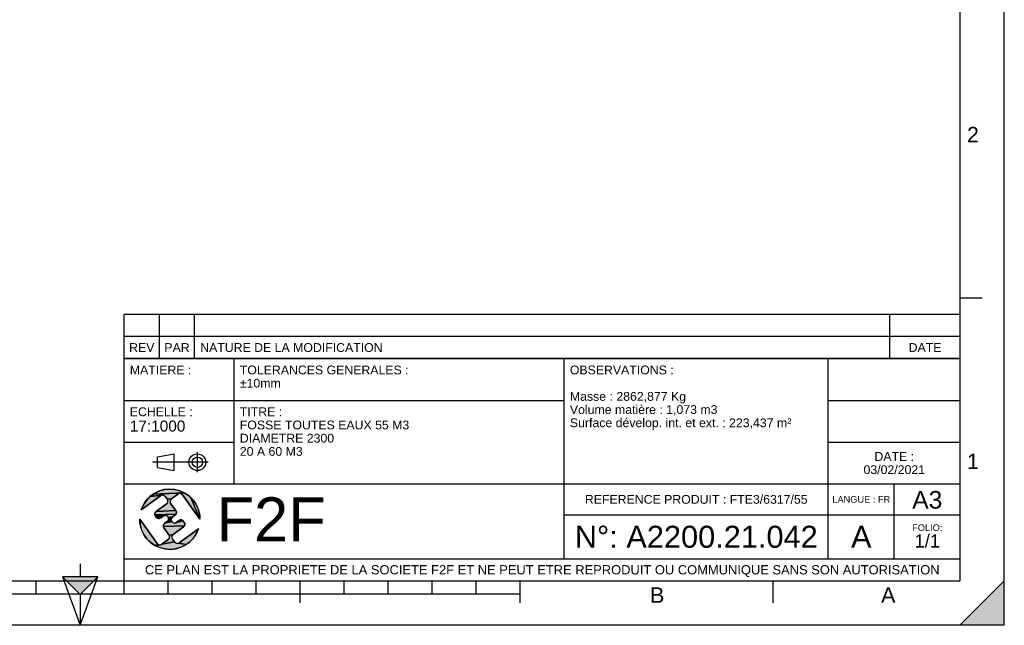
# Model space of a CAD drawing. Header units: millimetres. Extents: x 0 to 420, y 0 to 297.
# Tile 20 of 34: x 196 to 420, y 0 to 137. Entities that reach past the tile are written whole.
import ezdxf

# ---------------------------------------------------------------- set-up
doc = ezdxf.new("R2010")
doc.units = ezdxf.units.MM
doc.header["$LTSCALE"] = 23.1
doc.layers.get('0').update_dxf_attribs({"linetype": 'CONTINUOUS'})
doc.styles.get("Standard").update_dxf_attribs({"font": 'arial.ttf'})
doc.styles.add('TEXTSTYLE_2', font='arial.ttf')

# ---------------------------------------------------------------- blocks, each defined once
blk = doc.blocks.new('MARGEA3_BL0', base_point=(210.000078, 148.5))
at = {"color": 7, "linetype": 'Continuous'}
for p, q in [((420, 0), (420, 296.999914)), ((420.000078, 0.000001), (420.000078, 297.000001)), ((410.000078, 10.000001), (410.000078, 287.000001)), ((415.000078, 74.250001), (410.000078, 74.250001)), ((10.000078, 10.000001), (410.000078, 10.000001)), ((200.000078, 7.000001), (200.000078, 10.000001)), ((220.000078, 7.000001), (220.000078, 10.000001)), ((230.000078, 7.000001), (230.000078, 10.000001)), ((240.000078, 7.000001), (240.000078, 10.000001)), ((250.000078, 7.000001), (250.000078, 10.000001)), ((260.000078, 5.000001), (260.000078, 10.000001)), ((270.000078, 7.000001), (270.000078, 10.000001)), ((280.000078, 7.000001), (280.000078, 10.000001)), ((290.000078, 7.000001), (290.000078, 10.000001)), ((300.000078, 7.000001), (300.000078, 10.000001)), ((310.000078, 5.000001), (310.000078, 10.000001)), ((367.500078, 5.000001), (367.500078, 10.000001)), ((420, 10), (410, 0)), ((420, 10), (410, 0)), ((420.000078, 10.000001), (410.000078, 0.000001)), ((420, 0), (420, 10)), ((420.000078, 0.000001), (420.000078, 10.000001)), ((110.000078, 7.000001), (310.000078, 7.000001)), ((0.000078, 0), (420.000078, 0)), ((410, 0), (420, 0)), ((410.000078, 0.000001), (420.000078, 0.000001))]:
    blk.add_line(p, q, dxfattribs=at)
blk.add_solid([(420, 10), (410, 0), (420, 0)], dxfattribs=at)
at = {"color": 7, "linetype": 'Continuous', "style": 'TEXTSTYLE_2', "oblique": 0.00001872}
for s, p in [('2', (411.500078, 109.625001)), ('1', (411.500078, 35.375001)), ('B', (339.500078, 5.000001)), ('A', (392.000078, 5.000001))]:
    blk.add_text(s, height=3.5, dxfattribs=at).set_placement(p)
blk = doc.blocks.new('REPERE_ORIENTATION_BL1', base_point=(210.02, 6.88))
at = {"color": 7, "linetype": 'Continuous'}
for p, q in [((210.02, 13.88), (210.02, 10.88)), ((210.02, 6.88), (206.02, 10.88)), ((214.02, 10.88), (206.02, 10.88)), ((206.02, 10.88), (210.02, -0.12)), ((213.02, 9.88), (207.02, 9.88)), ((210.02, 6.88), (214.02, 10.88)), ((210.02, -0.12), (214.02, 10.88)), ((210.02, 6.88), (210.02, -0.12))]:
    blk.add_line(p, q, dxfattribs=at)
blk.add_solid([(206.02, 10.88), (210.02, 6.88), (214.02, 10.88)], dxfattribs=at)
blk = doc.blocks.new('ISO_BL2', base_point=(232.75, 36.94))
at = {"color": 2, "linetype": 'Continuous'}
for p, q in [((227.55, 38.13), (231.35, 38.84)), ((227.55, 35.76), (227.55, 38.13)), ((231.35, 35.04), (231.35, 38.84)), ((236.63, 34.66), (236.63, 39.22)), ((239.09, 36.94), (226.41, 36.94)), ((227.55, 35.76), (231.35, 35.04))]:
    blk.add_line(p, q, dxfattribs=at)
for radius in [1.9, 1.18]:
    blk.add_circle((236.63, 36.94), radius, dxfattribs=at)
blk = doc.blocks.new('LOGO-F2F-A3_BL3', base_point=(230.38, 23.99))
at = {"linetype": 'Continuous'}
for points in [[(228.29, 29.32), (223.88, 26.13), (224.22, 26.98), (224.68, 27.78), (225.24, 28.51), (225.89, 29.16), (228.6, 29.45), (228.44, 29.41)], [(232.34, 29.76), (232.19, 29.68), (230.73, 28.62), (229.81, 28.51), (229.34, 29.16), (229.23, 29.28), (229.09, 29.38), (228.93, 29.44), (228.77, 29.47), (228.6, 29.45), (225.89, 29.16), (226.63, 29.71), (233.64, 30.01), (234.42, 29.52), (235.12, 28.93), (237.23, 23.99), (233.24, 29.51), (233.13, 29.63), (232.99, 29.73), (232.83, 29.79), (232.67, 29.82), (232.5, 29.81)], [(229.18, 30.73), (230.09, 30.83), (231.01, 30.81), (231.92, 30.66), (232.8, 30.39), (233.64, 30.01), (226.63, 29.71), (227.43, 30.17), (228.28, 30.51)], [(230.61, 28.51), (230.51, 28.37), (230.45, 28.21), (230.42, 28.05), (230.43, 27.88), (230.48, 27.72), (230.56, 27.57), (231.74, 25.95), (227.26, 25.74), (229.64, 27.46), (229.76, 27.57), (229.86, 27.71), (229.92, 27.87), (229.95, 28.03), (229.94, 28.2), (229.89, 28.36), (229.81, 28.51), (230.73, 28.62)], [(237.17, 24.9), (237.23, 23.99), (235.12, 28.93), (235.74, 28.25), (236.27, 27.49), (236.68, 26.67), (236.99, 25.81)], [(231.82, 25.81), (231.87, 25.65), (231.88, 25.48), (231.85, 25.31), (231.79, 25.16), (226.96, 25), (226.95, 25.17), (226.98, 25.33), (227.04, 25.49), (227.14, 25.63), (227.26, 25.74), (231.74, 25.95)], [(231.69, 25.02), (231.57, 24.91), (231, 24.5), (230.01, 24.38), (229.93, 24.52), (229.82, 24.65), (229.68, 24.74), (229.53, 24.81), (229.36, 24.83), (227.01, 24.84), (226.96, 25), (231.79, 25.16)], [(229.03, 24.77), (228.88, 24.69), (228.32, 24.28), (228.17, 24.2), (228.01, 24.15), (227.84, 24.14), (227.68, 24.17), (227.52, 24.23), (227.38, 24.33), (227.27, 24.45), (227.09, 24.69), (227.01, 24.84), (229.36, 24.83), (229.19, 24.82)], [(223.59, 23.07), (223.53, 23.99), (227.53, 18.46), (227.64, 18.34), (227.13, 17.96), (226.35, 18.45), (225.64, 19.04), (225.02, 19.72), (224.5, 20.48), (224.08, 21.3), (223.78, 22.17)], [(233.49, 23.52), (233.67, 23.28), (233.75, 23.13), (233.8, 22.97), (233.81, 22.8), (233.79, 22.64), (233.72, 22.48), (228.9, 22.33), (228.89, 22.49), (228.91, 22.66), (228.98, 22.82), (229.07, 22.95), (229.2, 23.07), (230.83, 23.45), (230.95, 23.32), (231.08, 23.23), (231.24, 23.16), (231.41, 23.14), (231.57, 23.15), (231.73, 23.2), (231.88, 23.28), (233.38, 23.65)], [(233.63, 22.34), (233.5, 22.23), (231.12, 20.51), (230.2, 20.4), (229.03, 22.02), (228.95, 22.16), (228.9, 22.33), (233.72, 22.48)], [(230.88, 24.38), (230.78, 24.24), (230.72, 24.09), (230.69, 23.92), (230.7, 23.76), (230.75, 23.59), (230.83, 23.45), (229.2, 23.07), (229.76, 23.48), (229.89, 23.59), (229.98, 23.73), (230.05, 23.88), (230.07, 24.05), (230.06, 24.22), (230.01, 24.38), (231, 24.5)], [(232.92, 23.83), (233.09, 23.8), (233.24, 23.74), (233.38, 23.65), (231.88, 23.28), (232.45, 23.69), (232.59, 23.77), (232.75, 23.82)], [(231, 20.4), (230.9, 20.26), (230.84, 20.1), (230.82, 19.94), (230.83, 19.77), (230.87, 19.61), (230.96, 19.46), (231.43, 18.82), (228.57, 18.3), (230.03, 19.35), (230.16, 19.46), (230.25, 19.6), (230.32, 19.76), (230.34, 19.92), (230.33, 20.09), (230.28, 20.25), (230.2, 20.4), (231.12, 20.51)], [(234.87, 18.81), (234.14, 18.26), (232.17, 18.52), (232.33, 18.57), (232.47, 18.65), (236.89, 21.84), (236.54, 20.99), (236.09, 20.19), (235.53, 19.46)], [(232, 18.51), (232.17, 18.52), (234.14, 18.26), (233.34, 17.81), (232.48, 17.47), (231.59, 17.24), (230.67, 17.14), (229.75, 17.16), (228.85, 17.31), (227.96, 17.58), (227.13, 17.96), (228.1, 18.15), (228.27, 18.17), (228.43, 18.21), (228.57, 18.3), (231.43, 18.82), (231.54, 18.69), (231.68, 18.6), (231.83, 18.53)], [(228.1, 18.15), (227.13, 17.96), (227.64, 18.34), (227.78, 18.24), (227.93, 18.18)]]:
    blk.add_hatch(color=2, dxfattribs=at).paths.add_polyline_path(points)
at = {"color": 7, "linetype": 'Continuous'}
for p, q in [((223.88, 26.13), (228.29, 29.32)), ((229.34, 29.16), (229.81, 28.51)), ((230.73, 28.62), (232.19, 29.68)), ((233.24, 29.51), (237.23, 23.99)), ((229.64, 27.46), (227.26, 25.74)), ((231.74, 25.95), (230.56, 27.57)), ((227.09, 24.69), (227.27, 24.45)), ((228.32, 24.28), (228.88, 24.69)), ((231, 24.5), (231.57, 24.91)), ((227.53, 18.46), (223.53, 23.99)), ((229.76, 23.48), (229.2, 23.07)), ((232.45, 23.69), (231.88, 23.28)), ((233.67, 23.28), (233.49, 23.52)), ((229.03, 22.02), (230.2, 20.4)), ((231.12, 20.51), (233.5, 22.23)), ((236.89, 21.84), (232.47, 18.65)), ((230.03, 19.35), (228.57, 18.3)), ((231.43, 18.82), (230.96, 19.46))]:
    blk.add_line(p, q, dxfattribs=at)
at = {"color": 2, "linetype": 'Continuous'}
for p, q in [((225.24, 28.51), (225.89, 29.16)), ((225.89, 29.16), (226.63, 29.71)), ((228.6, 29.45), (225.89, 29.16)), ((226.63, 29.71), (227.43, 30.17)), ((233.64, 30.01), (226.63, 29.71)), ((227.43, 30.17), (228.28, 30.51)), ((228.28, 30.51), (229.18, 30.73)), ((228.44, 29.41), (228.29, 29.32)), ((228.6, 29.45), (228.44, 29.41)), ((228.77, 29.47), (228.6, 29.45)), ((228.93, 29.44), (228.77, 29.47)), ((229.09, 29.38), (228.93, 29.44)), ((229.23, 29.28), (229.09, 29.38)), ((229.18, 30.73), (230.09, 30.83)), ((229.34, 29.16), (229.23, 29.28)), ((230.09, 30.83), (231.01, 30.81)), ((231.01, 30.81), (231.92, 30.66)), ((231.92, 30.66), (232.8, 30.39)), ((232.34, 29.76), (232.19, 29.68)), ((232.5, 29.81), (232.34, 29.76)), ((232.67, 29.82), (232.5, 29.81)), ((232.83, 29.79), (232.67, 29.82)), ((232.8, 30.39), (233.64, 30.01)), ((232.99, 29.73), (232.83, 29.79)), ((233.13, 29.63), (232.99, 29.73)), ((233.24, 29.51), (233.13, 29.63)), ((233.64, 30.01), (234.42, 29.52)), ((234.42, 29.52), (235.12, 28.93)), ((223.88, 26.13), (224.22, 26.98)), ((224.22, 26.98), (224.68, 27.78)), ((224.68, 27.78), (225.24, 28.51)), ((229.64, 27.46), (229.76, 27.57)), ((229.76, 27.57), (229.86, 27.71)), ((230.73, 28.62), (229.81, 28.51)), ((229.89, 28.36), (229.81, 28.51)), ((229.86, 27.71), (229.92, 27.87)), ((229.94, 28.2), (229.89, 28.36)), ((229.92, 27.87), (229.95, 28.03)), ((229.95, 28.03), (229.94, 28.2)), ((230.45, 28.21), (230.42, 28.05)), ((230.42, 28.05), (230.43, 27.88)), ((230.43, 27.88), (230.48, 27.72)), ((230.51, 28.37), (230.45, 28.21)), ((230.48, 27.72), (230.56, 27.57)), ((230.61, 28.51), (230.51, 28.37)), ((230.73, 28.62), (230.61, 28.51)), ((235.12, 28.93), (237.23, 23.99)), ((235.12, 28.93), (235.74, 28.25)), ((235.74, 28.25), (236.27, 27.49)), ((236.27, 27.49), (236.68, 26.67)), ((226.95, 25.17), (226.98, 25.33)), ((226.96, 25), (226.95, 25.17)), ((231.79, 25.16), (226.96, 25)), ((227.01, 24.84), (226.96, 25)), ((226.98, 25.33), (227.04, 25.49)), ((227.09, 24.69), (227.01, 24.84)), ((229.36, 24.83), (227.01, 24.84)), ((227.04, 25.49), (227.14, 25.63)), ((227.14, 25.63), (227.26, 25.74)), ((231.74, 25.95), (227.26, 25.74)), ((229.03, 24.77), (228.88, 24.69)), ((229.19, 24.82), (229.03, 24.77)), ((229.36, 24.83), (229.19, 24.82)), ((229.53, 24.81), (229.36, 24.83)), ((229.68, 24.74), (229.53, 24.81)), ((229.82, 24.65), (229.68, 24.74)), ((229.93, 24.52), (229.82, 24.65)), ((231.69, 25.02), (231.57, 24.91)), ((231.79, 25.16), (231.69, 25.02)), ((231.74, 25.95), (231.82, 25.81)), ((231.85, 25.31), (231.79, 25.16)), ((231.82, 25.81), (231.87, 25.65)), ((231.88, 25.48), (231.85, 25.31)), ((231.87, 25.65), (231.88, 25.48)), ((236.68, 26.67), (236.99, 25.81)), ((236.99, 25.81), (237.17, 24.9)), ((237.17, 24.9), (237.23, 23.99)), ((223.59, 23.07), (223.53, 23.99)), ((223.78, 22.17), (223.59, 23.07)), ((227.38, 24.33), (227.27, 24.45)), ((227.52, 24.23), (227.38, 24.33)), ((227.68, 24.17), (227.52, 24.23)), ((227.84, 24.14), (227.68, 24.17)), ((228.01, 24.15), (227.84, 24.14)), ((228.17, 24.2), (228.01, 24.15)), ((228.32, 24.28), (228.17, 24.2)), ((228.89, 22.49), (228.91, 22.66)), ((228.9, 22.33), (228.89, 22.49)), ((233.72, 22.48), (228.9, 22.33)), ((228.91, 22.66), (228.98, 22.82)), ((228.98, 22.82), (229.07, 22.95)), ((229.07, 22.95), (229.2, 23.07)), ((230.83, 23.45), (229.2, 23.07)), ((229.76, 23.48), (229.89, 23.59)), ((229.89, 23.59), (229.98, 23.73)), ((230.01, 24.38), (229.93, 24.52)), ((229.98, 23.73), (230.05, 23.88)), ((231, 24.5), (230.01, 24.38)), ((230.06, 24.22), (230.01, 24.38)), ((230.05, 23.88), (230.07, 24.05)), ((230.07, 24.05), (230.06, 24.22)), ((230.72, 24.09), (230.69, 23.92)), ((230.69, 23.92), (230.7, 23.76)), ((230.7, 23.76), (230.75, 23.59)), ((230.78, 24.24), (230.72, 24.09)), ((230.75, 23.59), (230.83, 23.45)), ((230.88, 24.38), (230.78, 24.24)), ((230.83, 23.45), (230.95, 23.32)), ((231, 24.5), (230.88, 24.38)), ((230.95, 23.32), (231.08, 23.23)), ((231.08, 23.23), (231.24, 23.16)), ((231.24, 23.16), (231.41, 23.14)), ((231.41, 23.14), (231.57, 23.15)), ((231.57, 23.15), (231.73, 23.2)), ((231.73, 23.2), (231.88, 23.28)), ((233.38, 23.65), (231.88, 23.28)), ((232.45, 23.69), (232.59, 23.77)), ((232.59, 23.77), (232.75, 23.82)), ((232.75, 23.82), (232.92, 23.83)), ((232.92, 23.83), (233.09, 23.8)), ((233.09, 23.8), (233.24, 23.74)), ((233.24, 23.74), (233.38, 23.65)), ((233.38, 23.65), (233.49, 23.52)), ((233.72, 22.48), (233.63, 22.34)), ((233.67, 23.28), (233.75, 23.13)), ((233.79, 22.64), (233.72, 22.48)), ((233.75, 23.13), (233.8, 22.97)), ((233.81, 22.8), (233.79, 22.64)), ((233.8, 22.97), (233.81, 22.8)), ((224.08, 21.3), (223.78, 22.17)), ((224.5, 20.48), (224.08, 21.3)), ((225.02, 19.72), (224.5, 20.48)), ((228.95, 22.16), (228.9, 22.33)), ((229.03, 22.02), (228.95, 22.16)), ((231.12, 20.51), (230.2, 20.4)), ((230.28, 20.25), (230.2, 20.4)), ((230.33, 20.09), (230.28, 20.25)), ((230.9, 20.26), (230.84, 20.1)), ((231, 20.4), (230.9, 20.26)), ((231.12, 20.51), (231, 20.4)), ((233.63, 22.34), (233.5, 22.23)), ((236.09, 20.19), (235.53, 19.46)), ((236.54, 20.99), (236.09, 20.19)), ((236.89, 21.84), (236.54, 20.99)), ((225.64, 19.04), (225.02, 19.72)), ((226.35, 18.45), (225.64, 19.04)), ((227.13, 17.96), (226.35, 18.45)), ((227.64, 18.34), (227.13, 17.96)), ((228.1, 18.15), (227.13, 17.96)), ((227.96, 17.58), (227.13, 17.96)), ((227.53, 18.46), (227.64, 18.34)), ((227.64, 18.34), (227.78, 18.24)), ((227.78, 18.24), (227.93, 18.18)), ((227.93, 18.18), (228.1, 18.15)), ((228.1, 18.15), (228.27, 18.17)), ((228.27, 18.17), (228.43, 18.21)), ((228.43, 18.21), (228.57, 18.3)), ((231.43, 18.82), (228.57, 18.3)), ((230.03, 19.35), (230.16, 19.46)), ((230.16, 19.46), (230.25, 19.6)), ((230.25, 19.6), (230.32, 19.76)), ((230.32, 19.76), (230.34, 19.92)), ((230.34, 19.92), (230.33, 20.09)), ((230.84, 20.1), (230.82, 19.94)), ((230.82, 19.94), (230.83, 19.77)), ((230.83, 19.77), (230.87, 19.61)), ((230.87, 19.61), (230.96, 19.46)), ((231.43, 18.82), (231.54, 18.69)), ((231.54, 18.69), (231.68, 18.6)), ((231.68, 18.6), (231.83, 18.53)), ((231.83, 18.53), (232, 18.51)), ((232, 18.51), (232.17, 18.52)), ((232.17, 18.52), (232.33, 18.57)), ((234.14, 18.26), (232.17, 18.52)), ((232.33, 18.57), (232.47, 18.65)), ((234.14, 18.26), (233.34, 17.81)), ((234.87, 18.81), (234.14, 18.26)), ((235.53, 19.46), (234.87, 18.81)), ((228.85, 17.31), (227.96, 17.58)), ((229.75, 17.16), (228.85, 17.31)), ((230.67, 17.14), (229.75, 17.16)), ((231.59, 17.24), (230.67, 17.14)), ((232.48, 17.47), (231.59, 17.24)), ((233.34, 17.81), (232.48, 17.47))]:
    blk.add_line(p, q, dxfattribs=at)
for points in [[(228.29, 29.32), (223.88, 26.13), (224.22, 26.98), (224.68, 27.78), (225.24, 28.51), (225.89, 29.16), (228.6, 29.45), (228.44, 29.41), (228.29, 29.32)], [(232.34, 29.76), (232.19, 29.68), (230.73, 28.62), (229.81, 28.51), (229.34, 29.16), (229.23, 29.28), (229.09, 29.38), (228.93, 29.44), (228.77, 29.47), (228.6, 29.45), (225.89, 29.16), (226.63, 29.71), (233.64, 30.01), (234.42, 29.52), (235.12, 28.93), (237.23, 23.99), (233.24, 29.51), (233.13, 29.63), (232.99, 29.73), (232.83, 29.79), (232.67, 29.82), (232.5, 29.81), (232.34, 29.76)], [(229.18, 30.73), (230.09, 30.83), (231.01, 30.81), (231.92, 30.66), (232.8, 30.39), (233.64, 30.01), (226.63, 29.71), (227.43, 30.17), (228.28, 30.51), (229.18, 30.73)], [(230.61, 28.51), (230.51, 28.37), (230.45, 28.21), (230.42, 28.05), (230.43, 27.88), (230.48, 27.72), (230.56, 27.57), (231.74, 25.95), (227.26, 25.74), (229.64, 27.46), (229.76, 27.57), (229.86, 27.71), (229.92, 27.87), (229.95, 28.03), (229.94, 28.2), (229.89, 28.36), (229.81, 28.51), (230.73, 28.62), (230.61, 28.51)], [(237.17, 24.9), (237.23, 23.99), (235.12, 28.93), (235.74, 28.25), (236.27, 27.49), (236.68, 26.67), (236.99, 25.81), (237.17, 24.9)], [(231.82, 25.81), (231.87, 25.65), (231.88, 25.48), (231.85, 25.31), (231.79, 25.16), (226.96, 25), (226.95, 25.17), (226.98, 25.33), (227.04, 25.49), (227.14, 25.63), (227.26, 25.74), (231.74, 25.95), (231.82, 25.81)], [(231.69, 25.02), (231.57, 24.91), (231, 24.5), (230.01, 24.38), (229.93, 24.52), (229.82, 24.65), (229.68, 24.74), (229.53, 24.81), (229.36, 24.83), (227.01, 24.84), (226.96, 25), (231.79, 25.16), (231.69, 25.02)], [(229.03, 24.77), (228.88, 24.69), (228.32, 24.28), (228.17, 24.2), (228.01, 24.15), (227.84, 24.14), (227.68, 24.17), (227.52, 24.23), (227.38, 24.33), (227.27, 24.45), (227.09, 24.69), (227.01, 24.84), (229.36, 24.83), (229.19, 24.82), (229.03, 24.77)], [(223.59, 23.07), (223.53, 23.99), (227.53, 18.46), (227.64, 18.34), (227.13, 17.96), (226.35, 18.45), (225.64, 19.04), (225.02, 19.72), (224.5, 20.48), (224.08, 21.3), (223.78, 22.17), (223.59, 23.07)], [(233.49, 23.52), (233.67, 23.28), (233.75, 23.13), (233.8, 22.97), (233.81, 22.8), (233.79, 22.64), (233.72, 22.48), (228.9, 22.33), (228.89, 22.49), (228.91, 22.66), (228.98, 22.82), (229.07, 22.95), (229.2, 23.07), (230.83, 23.45), (230.95, 23.32), (231.08, 23.23), (231.24, 23.16), (231.41, 23.14), (231.57, 23.15), (231.73, 23.2), (231.88, 23.28), (233.38, 23.65), (233.49, 23.52)], [(233.63, 22.34), (233.5, 22.23), (231.12, 20.51), (230.2, 20.4), (229.03, 22.02), (228.95, 22.16), (228.9, 22.33), (233.72, 22.48), (233.63, 22.34)], [(230.88, 24.38), (230.78, 24.24), (230.72, 24.09), (230.69, 23.92), (230.7, 23.76), (230.75, 23.59), (230.83, 23.45), (229.2, 23.07), (229.76, 23.48), (229.89, 23.59), (229.98, 23.73), (230.05, 23.88), (230.07, 24.05), (230.06, 24.22), (230.01, 24.38), (231, 24.5), (230.88, 24.38)], [(232.92, 23.83), (233.09, 23.8), (233.24, 23.74), (233.38, 23.65), (231.88, 23.28), (232.45, 23.69), (232.59, 23.77), (232.75, 23.82), (232.92, 23.83)], [(231, 20.4), (230.9, 20.26), (230.84, 20.1), (230.82, 19.94), (230.83, 19.77), (230.87, 19.61), (230.96, 19.46), (231.43, 18.82), (228.57, 18.3), (230.03, 19.35), (230.16, 19.46), (230.25, 19.6), (230.32, 19.76), (230.34, 19.92), (230.33, 20.09), (230.28, 20.25), (230.2, 20.4), (231.12, 20.51), (231, 20.4)], [(234.87, 18.81), (234.14, 18.26), (232.17, 18.52), (232.33, 18.57), (232.47, 18.65), (236.89, 21.84), (236.54, 20.99), (236.09, 20.19), (235.53, 19.46), (234.87, 18.81)], [(232, 18.51), (232.17, 18.52), (234.14, 18.26), (233.34, 17.81), (232.48, 17.47), (231.59, 17.24), (230.67, 17.14), (229.75, 17.16), (228.85, 17.31), (227.96, 17.58), (227.13, 17.96), (228.1, 18.15), (228.27, 18.17), (228.43, 18.21), (228.57, 18.3), (231.43, 18.82), (231.54, 18.69), (231.68, 18.6), (231.83, 18.53), (232, 18.51)], [(228.1, 18.15), (227.13, 17.96), (227.64, 18.34), (227.78, 18.24), (227.93, 18.18), (228.1, 18.15)]]:
    blk.add_lwpolyline(points, dxfattribs=at)
at = {"color": 7, "linetype": 'Continuous'}
for centre, radius, start, end in [((230.38, 23.99), 6.85, 0, 161.7653), ((228.73, 28.72), 0.75, 35.8827, 125.8827), ((232.63, 29.07), 0.75, 35.8827, 125.8827), ((229.2, 28.07), 0.75, 305.8827, 35.8827), ((231.17, 28.01), 0.75, 125.8827, 215.8827), ((227.7, 25.13), 0.75, 125.8827, 215.8827), ((229.32, 24.08), 0.75, 305.8827, 125.8827), ((231.13, 25.51), 0.75, 305.8827, 35.8827), ((230.38, 23.99), 6.85, 180, 341.7653), ((227.88, 24.89), 0.75, 215.8827, 305.8827), ((229.64, 22.46), 0.75, 125.8827, 215.8827), ((231.44, 23.89), 0.75, 125.8827, 305.8827), ((232.89, 23.08), 0.75, 35.8827, 125.8827), ((233.06, 22.84), 0.75, 305.8827, 35.8827), ((229.59, 19.96), 0.75, 305.8827, 35.8827), ((231.56, 19.9), 0.75, 125.8827, 215.8827), ((228.13, 18.9), 0.75, 215.8827, 305.8827), ((232.03, 19.26), 0.75, 215.8827, 305.8827)]:
    blk.add_arc(centre, radius, start, end, dxfattribs=at)
blk = doc.blocks.new('*T5')
at = {"color": 2, "linetype": 'Continuous'}
for p, q in [((0, 0), (0, 50.5)), ((0, 50.5), (190, 50.5)), ((25, 22), (25, 50.5)), ((100, 5), (100, 50.5)), ((160, 5), (160, 50.5)), ((190, 0), (190, 50.5)), ((0, 41), (100, 41)), ((160, 41), (190, 41)), ((0, 31.5), (25, 31.5)), ((160, 31.5), (190, 31.5)), ((0, 22), (190, 22)), ((175, 5), (175, 22)), ((100, 15), (190, 15)), ((0, 5), (190, 5)), ((0, 0), (190, 0))]:
    blk.add_line(p, q, dxfattribs=at)
at = {"color": 5, "linetype": 'Continuous', "line_spacing_factor": 0.9}
for s, insert, char_height, width, attachment_point in [('MATIERE :\\P ', (1.28, 48.9), 2, 27.8662, 1), ('TOLERANCES GENERALES :\\P±10mm', (26.28, 48.9), 2, 76.5502, 1), ('OBSERVATIONS :\\P \\PMasse : 2862,877 Kg\\PVolume matière : 1,073 m3\\PSurface dévelop. int. et ext. : 223,437 m²', (101.28, 48.9), 2, 100.5056, 1), ('ECHELLE :\\P\\H2.5;17:1000', (1.28, 39.4), 2, 28.5204, 1), ('TITRE :\\PFOSSE TOUTES EAUX 55 M3\\PDIAMETRE 2300\\P20 A 60 M3', (26.28, 39.4), 2, 76.8476, 1), ('DATE :\\P03/02/2021', (175, 29.25), 2, 27.9554, 2), ('A3', (182.5, 20.4), 4, 13.6506, 2), ('REFERENCE PRODUIT : FTE3/6317/55', (130, 19.5), 2, 101.0558, 2), ('LANGUE : FR', (167.5, 19.25), 1.5, 26.2639, 2), ('N°: A2200.21.042', (130, 12.5), 5, 110.3346, 2), ('A', (167.5, 12.5), 5, 9.2937, 2), ('FOLIO:  \\P\\H3.0;1/1', (182.5, 12.81), 1.5, 16.0372, 2), ('CE PLAN EST LA PROPRIETE DE LA SOCIETE F2F ET NE PEUT ETRE REPRODUIT OU COMMUNIQUE SANS SON AUTORISATION', (95, 3.55), 2.1, 360.4506, 2)]:
    blk.add_mtext(s, dxfattribs=dict(at, insert=insert, char_height=char_height, width=width, attachment_point=attachment_point))
blk = doc.blocks.new('*T6')
at = {"color": 2, "linetype": 'Continuous'}
for p, q in [((190, 10), (0, 10)), ((0, 0), (0, 10)), ((8, 0), (8, 10)), ((16, 0), (16, 10)), ((174, 0), (174, 10)), ((190, 0), (190, 10)), ((190, 5), (0, 5)), ((190, 0), (0, 0))]:
    blk.add_line(p, q, dxfattribs=at)
at = {"color": 5, "linetype": 'Continuous', "char_height": 2, "line_spacing_factor": 0.9}
for s, insert, width, attachment_point in [('REV', (4, 3.5), 11.4647, 2), ('PAR', (12, 3.5), 11.4647, 2), ('NATURE DE LA MODIFICATION', (17.28, 3.5), 82.7212, 1), ('DATE', (182, 3.5), 14.8699, 2)]:
    blk.add_mtext(s, dxfattribs=dict(at, insert=insert, width=width, attachment_point=attachment_point))

msp = doc.modelspace()

# ---------------------------------------------------------------- linework, layer by layer
at = {"color": 7, "linetype": 'Continuous'}
for p, q in [((420, 0), (420, 297)), ((0, 0), (420, 0))]:
    msp.add_line(p, q, dxfattribs=at)

# ---------------------------------------------------------------- block references
for name, p in [('MARGEA3_BL0', (210, 148.5)), ('REPERE_ORIENTATION_BL1', (210.02, 6.88))]:
    msp.add_blockref(name, p, dxfattribs=at)
for name, p in [('*T6', (220, 60.5)), ('*T5', (220, 10))]:
    msp.add_blockref(name, p)
at = {"color": 2, "linetype": 'Continuous'}
for name, p in [('ISO_BL2', (232.75, 36.94)), ('LOGO-F2F-A3_BL3', (230.38, 23.99))]:
    msp.add_blockref(name, p, dxfattribs=at)

# ---------------------------------------------------------------- texts
at = {"color": 5, "linetype": 'Continuous', "insert": (240.98, 28.96), "char_height": 10, "width": 24.7955, "attachment_point": 1, "line_spacing_factor": 0.9}
msp.add_mtext('F2F', dxfattribs=at)

doc.saveas('drawing.dxf')
